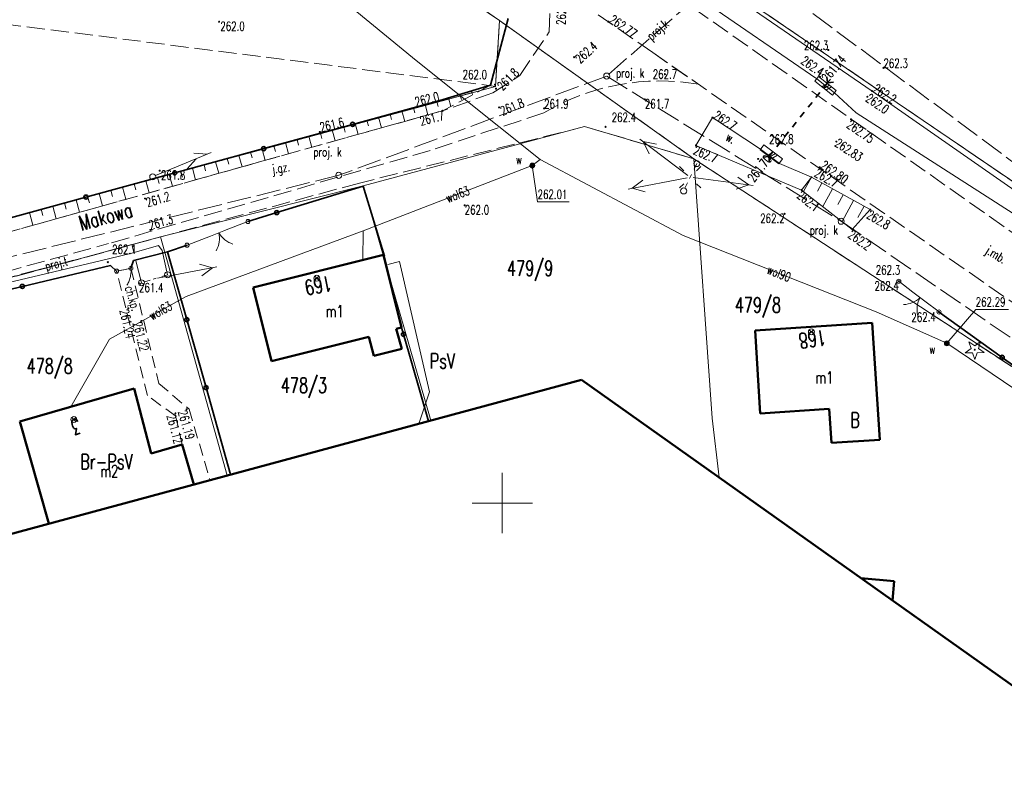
# Model space of a CAD drawing. Header units: metres. Extents: x 7457875 to 7459052, y 5635789 to 5636227.
# Tile 8 of 24: x 7458360 to 7458442, y 5636078 to 5636140. Entities that reach past the tile are written whole.
import ezdxf
from ezdxf.enums import TextEntityAlignment as Align

# ---------------------------------------------------------------- set-up
doc = ezdxf.new("R2010")
doc.units = ezdxf.units.M
doc.header["$MEASUREMENT"] = 0
for name, pattern in [('1', [0]), ('2', [1.5, 1, -0.5]), ('BUBZ02', [1.75, 1.25, -0.5]), ('BUBZ02G', [1.75, 1.25, -0.5]), ('BUBZ03_01', [1, 1]), ('BUBZ03_01G', [0.875, 0.875]), ('BUUD01_01', [0]), ('EGBB01', [0]), ('GDE', [0]), ('GUK', [2, 1.5, -0.5]), ('KTCR02', [1.5, 1, -0.5]), ('KTJZ01', [2, 1.5, -0.5]), ('PTRW02', [0]), ('SUPE_01', [0]), ('SUPK_01', [0]), ('SUPK_P_01', [2.5, 2, -0.5]), ('SUPT_01', [0]), ('SUPT_P_01', [2.5, 2, -0.5]), ('SUPW_01', [0]), ('SUSM03_02', [0])]:
    doc.linetypes.add(name, pattern=pattern)
doc.layers.get('0').update_dxf_attribs({"color": 250, "linetype": 'CONTINUOUS', "lineweight": 100})
for name, color, linetype, lineweight in [('BUBZ_L_1', 7, 'BUBZ02', 18), ('BUBZ_L_2', 7, 'BUBZ03_01', 18), ('BUIB_L_4', 7, 'CONTINUOUS', 35), ('BUUD_L_1', 7, 'CONTINUOUS', 18), ('DZIALKI_L_0', 90, '1', 18), ('DZIALKI_T_0', 90, 'CONTINUOUS', 25), ('EADTD_T_0', 214, 'CONTINUOUS', 25), ('EAPADR_T_0', 214, 'CONTINUOUS', 18), ('EGBB_E_T_0', 7, 'CONTINUOUS', 20), ('EGBB_L_0', 7, 'EGBB01', 50), ('KRZYZE_L_0', 7, '1', 18), ('KTCR_E_T_1', 7, 'CONTINUOUS', 15), ('KTCR_L_1', 7, 'KTCR02', 18), ('KTJZ_E_T_0', 7, 'CONTINUOUS', 15), ('KTJZ_L_0', 7, 'KTJZ01', 18), ('KTOK_L_1', 7, '1', 18), ('KTOK_L_3', 7, '1', 18), ('KTOK_L_4', 7, 'CONTINUOUS', 35), ('KTUL_E_T_0', 7, 'CONTINUOUS', 25), ('OBOP_T_0', 3, 'CONTINUOUS', 18), ('PTRW_E_T_0', 7, 'CONTINUOUS', 15), ('PTRW_L_1', 7, 'CONTINUOUS', 18), ('RTPW_T_0', 7, 'CONTINUOUS', 15), ('RTPW_T_1', 7, 'CONTINUOUS', 15), ('SUPE_L_3', 1, 'SUPE_01', 18), ('SUPK_L_1', 34, 'SUPK_01', 18), ('SUPP_E_T_4', 34, 'CONTINUOUS', 15), ('SUPP_E_T_6', 30, 'CONTINUOUS', 15), ('SUPP_L_4', 34, 'SUPK_P_01', 18), ('SUPP_L_6', 30, 'SUPT_P_01', 18), ('SUPS_E_T_4', 34, 'CONTINUOUS', 18), ('SUPS_T_4', 34, 'CONTINUOUS', 18), ('SUPT_L_0', 30, 'SUPT_01', 18), ('SUPW_E_T_0', 5, 'CONTINUOUS', 15), ('SUPW_L_0', 5, 'SUPW_01', 18), ('SUSM_L_4', 7, 'CONTINUOUS', 18), ('SUSM_T_0', 7, 'CONTINUOUS', 18), ('SUSM_T_3', 7, 'CONTINUOUS', 18), ('SUTW_T_0', 5, 'CONTINUOUS', 18), ('SUUW_E_T_5', 7, 'CONTINUOUS', 15), ('SUUW_T_7', 7, 'CONTINUOUS', 18), ('UZYTKI_L_0', 90, '2', 18), ('UZYTKI_T_0', 90, 'CONTINUOUS', 25), ('ZAKRES_L_0', 1, '1', 50)]:
    doc.layers.add(name, color=color, linetype=linetype, lineweight=lineweight)
doc.styles.get("Standard").update_dxf_attribs({"font": 'Simplex.SHX', "width": 0.75})

# ---------------------------------------------------------------- blocks, each defined once
blk = doc.blocks.new('OBOP01_01')
at = {"linetype": 'Continuous'}
for p, q in [((-0.78225, -0.26495), (-0.3012, 0.09375)), ((-0.3012, 0.09375), (-0.4937, 0.6621)), ((-0.4937, 0.6621), (-0.0039, 0.31545)), ((-0.0039, 0.31545), (0.4771, 0.67415)), ((0.4771, 0.67415), (0.2988, 0.1012)), ((0.2988, 0.1012), (0.7886, -0.24545)), ((-0.18225, -0.2575), (-0.78225, -0.26495)), ((0.01025, -0.82585), (-0.18225, -0.2575)), ((0.1886, -0.2529), (0.01025, -0.82585)), ((0.7886, -0.24545), (0.1886, -0.2529))]:
    blk.add_line(p, q, dxfattribs=at)
blk.add_circle((0, 0), 0.045, dxfattribs=at)
blk = doc.blocks.new('RTPW01')
at = {"linetype": 'Continuous'}
blk.add_circle((0, 0), 0.045, dxfattribs=at)
blk = doc.blocks.new('WSP')
at = {"linetype": 'Continuous'}
blk.add_circle((0, 0), 0.045, dxfattribs=at)
blk = doc.blocks.new('RTPW02')
at = {"linetype": 'Continuous'}
blk.add_circle((0, 0), 0.045, dxfattribs=at)
blk = doc.blocks.new('SLU')
at = {"linetype": 'Continuous'}
blk.add_circle((0, 0), 0.25, dxfattribs=at)
blk = doc.blocks.new('LAT')
at = {"linetype": 'Continuous'}
for p, q in [((-0.53035, 0.53035), (-0.8839, 0.8839)), ((0.53035, 0.53035), (0.8839, 0.8839)), ((-0.53035, -0.53035), (-0.8839, -0.8839)), ((0.53035, -0.53035), (0.8839, -0.8839))]:
    blk.add_line(p, q, dxfattribs=at)
blk = doc.blocks.new('SUSM04_01')
at = {"linetype": 'Continuous'}
blk.add_circle((0, 0), 0.25, dxfattribs=at)
blk = doc.blocks.new('SUPS01_08')
at = {"linetype": 'Continuous'}
blk.add_circle((0, 0), 0.0625, dxfattribs=at)
blk = doc.blocks.new('SUUS25')
at = {"linetype": 'Continuous'}
for radius in [0.2, 0.175, 0.15, 0.125, 0.1, 0.075, 0.05, 0.025, 0.00715]:
    blk.add_circle((0, 0), radius, dxfattribs=at)
blk = doc.blocks.new('PADR')
at = {"linetype": 'Continuous'}
for p, q in [((-0.17675, -0.17675), (0.17675, 0.17675)), ((0.17675, -0.17675), (-0.17675, 0.17675))]:
    blk.add_line(p, q, dxfattribs=at)
blk.add_circle((0, 0), 0.25, dxfattribs=at)

msp = doc.modelspace()

# ---------------------------------------------------------------- linework, layer by layer
at = {"layer": 'BUBZ_L_1', "linetype": 'BUBZ02G'}
for p, q in [((7458399.04, 5636134.67), (7458394.83, 5636133.39)), ((7458394.83, 5636133.39), (7458350.75, 5636121.36))]:
    msp.add_line(p, q, dxfattribs=at)
at = {"layer": 'BUBZ_L_1', "linetype": 'BUBZ02'}
for p, q in [((7458399.04, 5636134.67), (7458395.05, 5636132.54)), ((7458395.05, 5636132.54), (7458350.89, 5636120.19))]:
    msp.add_line(p, q, dxfattribs=at)
at = {"layer": 'BUBZ_L_1', "linetype": '1'}
for p, q in [((7458398.404, 5636134.477), (7458398.442, 5636134.351)), ((7458395.534, 5636133.604), (7458395.745, 5636132.911)), ((7458396.491, 5636133.895), (7458396.617, 5636133.478)), ((7458397.447, 5636134.186), (7458397.543, 5636133.871)), ((7458392.646, 5636132.794), (7458392.763, 5636132.364)), ((7458393.61, 5636133.057), (7458393.843, 5636132.203)), ((7458394.575, 5636133.32), (7458394.691, 5636132.896)), ((7458389.751, 5636132.004), (7458389.991, 5636131.125)), ((7458390.716, 5636132.267), (7458390.835, 5636131.831)), ((7458391.681, 5636132.531), (7458391.917, 5636131.664)), ((7458385.892, 5636130.951), (7458386.139, 5636130.048)), ((7458386.857, 5636131.214), (7458386.98, 5636130.766)), ((7458387.822, 5636131.477), (7458388.065, 5636130.587)), ((7458388.787, 5636131.741), (7458388.907, 5636131.298)), ((7458382.998, 5636130.161), (7458383.124, 5636129.7)), ((7458383.963, 5636130.424), (7458384.213, 5636129.509)), ((7458384.928, 5636130.688), (7458385.052, 5636130.233)), ((7458380.104, 5636129.371), (7458380.361, 5636128.432)), ((7458381.069, 5636129.634), (7458381.196, 5636129.168)), ((7458382.034, 5636129.898), (7458382.287, 5636128.971)), ((7458377.21, 5636128.581), (7458377.341, 5636128.103)), ((7458378.175, 5636128.845), (7458378.434, 5636127.893)), ((7458379.139, 5636129.108), (7458379.268, 5636128.635)), ((7458374.316, 5636127.791), (7458374.582, 5636126.816)), ((7458375.281, 5636128.055), (7458375.413, 5636127.57)), ((7458376.245, 5636128.318), (7458376.508, 5636127.355)), ((7458371.422, 5636127.002), (7458371.557, 5636126.505)), ((7458372.386, 5636127.265), (7458372.656, 5636126.277)), ((7458373.351, 5636127.528), (7458373.485, 5636127.037)), ((7458425.63, 5636127.03), (7458424.978, 5636125.847)), ((7458368.528, 5636126.212), (7458368.804, 5636125.2)), ((7458369.492, 5636126.475), (7458369.63, 5636125.972)), ((7458370.457, 5636126.738), (7458370.73, 5636125.739)), ((7458426.506, 5636126.547), (7458426.141, 5636125.886)), ((7458427.382, 5636126.065), (7458426.576, 5636124.603)), ((7458365.633, 5636125.422), (7458365.774, 5636124.907)), ((7458366.598, 5636125.685), (7458366.878, 5636124.661)), ((7458367.563, 5636125.948), (7458367.702, 5636125.439)), ((7458428.257, 5636125.582), (7458427.816, 5636124.781)), ((7458362.739, 5636124.632), (7458363.025, 5636123.584)), ((7458363.704, 5636124.895), (7458363.846, 5636124.374)), ((7458364.669, 5636125.159), (7458364.951, 5636124.122)), ((7458429.133, 5636125.099), (7458428.174, 5636123.359)), ((7458430.009, 5636124.616), (7458429.491, 5636123.677)), ((7458360.81, 5636124.105), (7458361.099, 5636123.045)), ((7458361.775, 5636124.369), (7458361.918, 5636123.842))]:
    msp.add_line(p, q, dxfattribs=at)
at = {"layer": 'BUBZ_L_2', "linetype": 'BUBZ03_01'}
for p, q in [((7458424.82, 5636125.97), (7458425.63, 5636127.03)), ((7458429.02, 5636122.7), (7458424.82, 5636125.97)), ((7458430.51, 5636124.34), (7458429.02, 5636122.7))]:
    msp.add_line(p, q, dxfattribs=at)
at = {"layer": 'BUBZ_L_2', "linetype": 'BUBZ03_01G'}
msp.add_line((7458430.51, 5636124.34), (7458425.63, 5636127.03), dxfattribs=at)
at = {"layer": 'BUIB_L_4'}
for p, q in [((7458426.97, 5636134.86), (7458426.914, 5636135.352)), ((7458426.659, 5636134.469), (7458426.97, 5636134.86)), ((7458426.97, 5636134.86), (7458427.462, 5636134.916)), ((7458426.007, 5636133.65), (7458426.333, 5636134.06)), ((7458425.356, 5636132.832), (7458425.682, 5636133.241)), ((7458424.705, 5636132.014), (7458425.031, 5636132.423)), ((7458424.054, 5636131.195), (7458424.379, 5636131.604)), ((7458423.402, 5636130.377), (7458423.728, 5636130.786)), ((7458422.751, 5636129.558), (7458423.077, 5636129.968)), ((7458421.608, 5636128.684), (7458422.1, 5636128.74)), ((7458422.1, 5636128.74), (7458422.426, 5636129.149)), ((7458422.156, 5636128.248), (7458422.1, 5636128.74))]:
    msp.add_line(p, q, dxfattribs=at)
at = {"layer": 'BUUD_L_1', "linetype": 'BUUD01_01'}
for p, q in [((7458426.225, 5636135.386), (7458425.915, 5636134.994)), ((7458426.225, 5636135.386), (7458427.695, 5636134.221)), ((7458425.915, 5636134.994), (7458427.385, 5636133.829)), ((7458426.503, 5636134.528), (7458426.96, 5636134.803)), ((7458426.67, 5636134.395), (7458427.128, 5636134.671)), ((7458426.838, 5636134.262), (7458427.295, 5636134.538)), ((7458427.695, 5636134.221), (7458427.385, 5636133.829)), ((7458421.695, 5636129.71), (7458421.395, 5636129.31)), ((7458421.395, 5636129.31), (7458422.935, 5636128.15)), ((7458421.695, 5636129.71), (7458423.235, 5636128.55)), ((7458422.011, 5636128.846), (7458422.465, 5636129.13)), ((7458422.186, 5636128.714), (7458422.641, 5636128.997)), ((7458422.362, 5636128.582), (7458422.817, 5636128.865)), ((7458423.235, 5636128.55), (7458422.935, 5636128.15))]:
    msp.add_line(p, q, dxfattribs=at)
at = {"layer": 'DZIALKI_L_0', "linetype": 'GDE'}
for p, q in [((7458399.78, 5636140.03), (7458337.89, 5636182.39)), ((7458419.67, 5636142.11), (7458450.1, 5636121.38)), ((7458399.78, 5636140.03), (7458399.44, 5636134.57)), ((7458399.78, 5636140.03), (7458415.88, 5636128.56)), ((7458297.32, 5636106.93), (7458399.44, 5636134.57)), ((7458388.47, 5636126.32), (7458406.83, 5636131.23)), ((7458415.88, 5636128.56), (7458406.83, 5636131.23)), ((7458445.55, 5636109.16), (7458415.88, 5636128.56)), ((7458415.88, 5636128.56), (7458417.4, 5636107.05)), ((7458388.47, 5636126.32), (7458371.67, 5636122.08)), ((7458394.073, 5636106.839), (7458388.47, 5636126.32)), ((7458371.67, 5636122.08), (7458352.46, 5636116.87)), ((7458371.67, 5636122.08), (7458377.19, 5636102.28)), ((7458417.4, 5636107.05), (7458417.977, 5636102.108))]:
    msp.add_line(p, q, dxfattribs=at)
at = {"layer": 'EGBB_L_0', "linetype": 'EGBB01'}
for p, q in [((7458379.343, 5636117.88), (7458390.16, 5636120.59)), ((7458390.16, 5636120.59), (7458391.66, 5636114.55)), ((7458380.88, 5636111.77), (7458379.343, 5636117.88)), ((7458430.66, 5636114.94), (7458420.96, 5636114.3)), ((7458431.3, 5636105.25), (7458430.66, 5636114.94)), ((7458388.95, 5636113.801), (7458380.88, 5636111.77)), ((7458389.35, 5636112.2), (7458388.95, 5636113.801)), ((7458391.66, 5636114.55), (7458391.22, 5636114.44)), ((7458391.22, 5636114.44), (7458391.67, 5636112.78)), ((7458420.96, 5636114.3), (7458421.39, 5636107.43)), ((7458391.67, 5636112.78), (7458389.35, 5636112.2)), ((7458360.01, 5636106.76), (7458369.48, 5636109.51)), ((7458369.48, 5636109.51), (7458370.9, 5636104.12)), ((7458421.39, 5636107.43), (7458427.09, 5636107.81)), ((7458427.09, 5636107.81), (7458427.29, 5636104.98)), ((7458362.408, 5636098.289), (7458360.01, 5636106.76)), ((7458370.9, 5636104.12), (7458373.48, 5636104.86)), ((7458373.48, 5636104.86), (7458374.428, 5636101.535)), ((7458427.29, 5636104.98), (7458431.3, 5636105.25)), ((7458432.49, 5636093.529), (7458429.73, 5636093.767)), ((7458432.35, 5636091.908), (7458432.49, 5636093.529))]:
    msp.add_line(p, q, dxfattribs=at)
at = {"layer": 'KRZYZE_L_0', "linetype": '1'}
for p, q in [((7458400, 5636097.5), (7458400, 5636102.5)), ((7458397.5, 5636100), (7458402.5, 5636100))]:
    msp.add_line(p, q, dxfattribs=at)
at = {"layer": 'KTCR_L_1', "linetype": 'KTCR02'}
for p, q in [((7458368.03, 5636119.24), (7458369.22, 5636119.48)), ((7458370.597, 5636108.91), (7458368.03, 5636119.24)), ((7458369.22, 5636119.48), (7458371.541, 5636109.92)), ((7458371.541, 5636109.92), (7458374.041, 5636107.778)), ((7458372.918, 5636107.221), (7458370.597, 5636108.91)), ((7458374.041, 5636107.778), (7458375.782, 5636101.9)), ((7458373.48, 5636104.86), (7458372.918, 5636107.221)), ((7458374.418, 5636101.57), (7458373.48, 5636104.86)), ((7458375.782, 5636101.9), (7458374.418, 5636101.57))]:
    msp.add_line(p, q, dxfattribs=at)
at = {"layer": 'KTJZ_L_0', "linetype": 'KTJZ01'}
for p, q in [((7458403.903, 5636139.107), (7458403.99, 5636143.25)), ((7458412.48, 5636137.37), (7458403.99, 5636143.25)), ((7458415.85, 5636141.07), (7458449.73, 5636117.2)), ((7458401.464, 5636135.46), (7458403.903, 5636139.107)), ((7458412.48, 5636137.37), (7458416.264, 5636134.739)), ((7458448.14, 5636112.58), (7458412.48, 5636137.37)), ((7458399.233, 5636134.023), (7458401.464, 5636135.46)), ((7458399.233, 5636134.023), (7458395.05, 5636132.54)), ((7458350.89, 5636120.19), (7458395.05, 5636132.54)), ((7458403.456, 5636132.374), (7458394.034, 5636129.256)), ((7458394.034, 5636129.256), (7458367.369, 5636121.521)), ((7458347.1, 5636115.969), (7458367.369, 5636121.521))]:
    msp.add_line(p, q, dxfattribs=at)
msp.add_arc((7458413.052, 5636116.272), 18.745, 80.13391, 120.79113, dxfattribs=at)
at = {"layer": 'KTOK_L_1'}
for p, q in [((7458378.92, 5636123.36), (7458376.977, 5636122.602)), ((7458375.813, 5636122.148), (7458373.87, 5636121.39)), ((7458377.21, 5636122.693), (7458375.813, 5636122.148)), ((7458434.049, 5636117.505), (7458432.88, 5636118.4)), ((7458435.24, 5636116.593), (7458434.049, 5636117.505)), ((7458436.21, 5636115.85), (7458435.041, 5636116.745))]:
    msp.add_line(p, q, dxfattribs=at)
for centre in [(7458378.92, 5636123.36), (7458373.87, 5636121.39), (7458432.88, 5636118.4), (7458436.21, 5636115.85)]:
    msp.add_circle(centre, 0.17, dxfattribs=at)
for centre, start, end in [((7458374.566, 5636121.958), 329.29188, 13.36625), ((7458378.256, 5636123.398), 209.25516, 253.32953), ((7458433.24, 5636118.473), 270.53752, 314.61189), ((7458436.385, 5636116.064), 150.5008, 194.57517)]:
    msp.add_arc(centre, 2, start, end, dxfattribs=at)
at = {"layer": 'KTOK_L_3'}
for p, q in [((7458368.625, 5636119.36), (7458368.03, 5636119.24)), ((7458369.22, 5636119.48), (7458368.625, 5636119.36)), ((7458369.162, 5636118.703), (7458369.13, 5636118.615)), ((7458369.176, 5636118.798), (7458369.162, 5636118.703)), ((7458369.198, 5636118.894), (7458369.176, 5636118.798)), ((7458369.212, 5636118.989), (7458369.198, 5636118.894)), ((7458369.218, 5636119.082), (7458369.212, 5636118.989)), ((7458369.23, 5636119.186), (7458369.218, 5636119.082)), ((7458369.22, 5636119.48), (7458369.224, 5636119.379)), ((7458369.224, 5636119.379), (7458369.228, 5636119.278)), ((7458369.228, 5636119.278), (7458369.23, 5636119.186)), ((7458368.902, 5636118.11), (7458368.882, 5636118.086)), ((7458368.951, 5636118.191), (7458368.902, 5636118.11)), ((7458368.993, 5636118.271), (7458368.951, 5636118.191)), ((7458369.035, 5636118.351), (7458368.993, 5636118.271)), ((7458369.067, 5636118.439), (7458369.035, 5636118.351)), ((7458369.1, 5636118.517), (7458369.067, 5636118.439)), ((7458369.13, 5636118.615), (7458369.1, 5636118.517))]:
    msp.add_line(p, q, dxfattribs=at)
for centre in [(7458369.22, 5636119.48), (7458368.03, 5636119.24)]:
    msp.add_circle(centre, 0.17, dxfattribs=at)
at = {"layer": 'KTOK_L_4'}
for p, q in [((7458400.48, 5636140.2), (7458399.04, 5636134.67)), ((7458399.04, 5636134.67), (7458394.83, 5636133.39)), ((7458394.83, 5636133.39), (7458387.595, 5636131.415)), ((7458387.595, 5636131.415), (7458380.226, 5636129.404)), ((7458380.226, 5636129.404), (7458372.857, 5636127.393)), ((7458372.857, 5636127.393), (7458365.488, 5636125.382)), ((7458388.48, 5636126.3), (7458381.311, 5636124.095)), ((7458390.24, 5636120.48), (7458388.48, 5636126.3)), ((7458365.488, 5636125.382), (7458358.119, 5636123.371)), ((7458381.311, 5636124.095), (7458378.92, 5636123.36)), ((7458373.87, 5636121.39), (7458372.26, 5636120.85)), ((7458372.26, 5636120.85), (7458369.43, 5636120.13)), ((7458373.854, 5636115.214), (7458372.26, 5636120.85)), ((7458367.52, 5636119.7), (7458360.221, 5636117.973)), ((7458368.03, 5636119.24), (7458367.52, 5636119.7)), ((7458369.43, 5636120.13), (7458369.22, 5636119.48)), ((7458360.221, 5636117.973), (7458358.94, 5636117.67)), ((7458441.445, 5636112.085), (7458436.15, 5636115.9)), ((7458375.447, 5636109.578), (7458373.854, 5636115.214)), ((7458391.82, 5636113.998), (7458391.66, 5636114.55)), ((7458393.901, 5636106.792), (7458391.82, 5636113.998)), ((7458447.53, 5636107.7), (7458441.445, 5636112.085)), ((7458377.488, 5636102.361), (7458375.447, 5636109.578))]:
    msp.add_line(p, q, dxfattribs=at)
for centre in [(7458387.595, 5636131.415), (7458380.226, 5636129.404), (7458372.857, 5636127.393), (7458365.488, 5636125.382), (7458381.311, 5636124.095), (7458360.221, 5636117.973), (7458373.854, 5636115.214), (7458391.82, 5636113.998), (7458441.445, 5636112.085), (7458375.447, 5636109.578)]:
    msp.add_circle(centre, 0.17, dxfattribs=at)
at = {"layer": 'PTRW_L_1', "linetype": 'PTRW02'}
for p, q in [((7458430.66, 5636134.18), (7458403.83, 5636152.61)), ((7458426.07, 5636135.19), (7458402.79, 5636151.24)), ((7458427.54, 5636134.025), (7458426.07, 5636135.19)), ((7458429.34, 5636132.38), (7458427.54, 5636134.025)), ((7458430.66, 5636134.18), (7458456.137, 5636116.356)), ((7458416.06, 5636129.66), (7458417.43, 5636131.98)), ((7458417.43, 5636131.98), (7458421.42, 5636129.36)), ((7458429.34, 5636132.38), (7458455.573, 5636115.512)), ((7458424.82, 5636125.97), (7458416.06, 5636129.66)), ((7458421.42, 5636129.36), (7458422.99, 5636128.18)), ((7458422.99, 5636128.18), (7458425.63, 5636127.03)), ((7458424.82, 5636125.97), (7458425.63, 5636127.03))]:
    msp.add_line(p, q, dxfattribs=at)
at = {"layer": 'SUPE_L_3', "linetype": 'SUPE_01'}
for p, q in [((7458415.386, 5636127.177), (7458411.399, 5636130.194)), ((7458412.174, 5636128.98), (7458411.678, 5636129.982)), ((7458412.777, 5636129.778), (7458411.678, 5636129.982)), ((7458410.428, 5636126.048), (7458415.34, 5636126.98)), ((7458415.834, 5636126.994), (7458420.793, 5636126.354)), ((7458419.518, 5636127.023), (7458420.445, 5636126.399)), ((7458410.772, 5636126.113), (7458411.661, 5636126.791)), ((7458410.772, 5636126.113), (7458411.847, 5636125.808)), ((7458419.39, 5636126.031), (7458420.445, 5636126.399)), ((7458371.5, 5636121.36), (7458369.3, 5636120.73)), ((7458371.82, 5636120.96), (7458371.5, 5636121.36)), ((7458369.3, 5636120.73), (7458367.37, 5636120.26)), ((7458372.263, 5636118.936), (7458371.82, 5636120.96)), ((7458367.37, 5636120.26), (7458358.89, 5636118.25)), ((7458371.425, 5636118.651), (7458376.337, 5636119.583)), ((7458374.917, 5636119.823), (7458375.993, 5636119.518)), ((7458375.104, 5636118.84), (7458375.993, 5636119.518))]:
    msp.add_line(p, q, dxfattribs=at)
at = {"layer": 'SUPK_L_1', "linetype": 'SUPK_01'}
for p, q in [((7458390.526, 5636119.79), (7458391.493, 5636120.046)), ((7458391.493, 5636120.046), (7458393.982, 5636109.229)), ((7458393.089, 5636106.573), (7458393.982, 5636109.229))]:
    msp.add_line(p, q, dxfattribs=at)
at = {"layer": 'SUPP_L_4', "linetype": 'SUPK_P_01'}
for p, q in [((7458419.718, 5636145.102), (7458408.66, 5636135.421)), ((7458419.718, 5636145.102), (7458449.457, 5636122.984)), ((7458408.66, 5636135.421), (7458386.452, 5636127.188)), ((7458408.66, 5636135.421), (7458428.093, 5636123.377)), ((7458386.452, 5636127.188), (7458348.322, 5636117.704)), ((7458428.093, 5636123.377), (7458450.507, 5636107.969))]:
    msp.add_line(p, q, dxfattribs=at)
at = {"layer": 'SUPP_L_6', "linetype": 'SUPT_P_01'}
for p, q in [((7458369.302, 5636121.438), (7458358.51, 5636118.545)), ((7458370.094, 5636118.273), (7458369.302, 5636121.438))]:
    msp.add_line(p, q, dxfattribs=at)
at = {"layer": 'SUPT_L_0', "linetype": 'SUPT_01'}
for p, q in [((7458371.255, 5636127.162), (7458375.869, 5636129.089)), ((7458373.893, 5636127.722), (7458374.624, 5636128.569)), ((7458374.431, 5636129.03), (7458375.546, 5636128.954))]:
    msp.add_line(p, q, dxfattribs=at)
at = {"layer": 'SUPW_L_0', "linetype": 'SUPW_01'}
for p, q in [((7458392.873, 5636136.711), (7458378.572, 5636148.457)), ((7458403.151, 5636128.492), (7458392.873, 5636136.711)), ((7458403.151, 5636128.492), (7458402.491, 5636128.001)), ((7458403.151, 5636128.492), (7458415.006, 5636122.195)), ((7458402.491, 5636128.001), (7458388.478, 5636122.595)), ((7458388.478, 5636122.595), (7458373.795, 5636117.137)), ((7458388.478, 5636122.595), (7458388.439, 5636120.159)), ((7458415.006, 5636122.195), (7458431.002, 5636115.863)), ((7458373.795, 5636117.137), (7458367.44, 5636113.6)), ((7458431.002, 5636115.863), (7458436.855, 5636113.249)), ((7458367.44, 5636113.6), (7458364.239, 5636107.988)), ((7458436.855, 5636113.249), (7458459.785, 5636097.713))]:
    msp.add_line(p, q, dxfattribs=at)
at = {"layer": 'SUSM_L_4', "linetype": 'SUSM03_02'}
for p, q in [((7458415.913, 5636127.706), (7458416.13, 5636128.157)), ((7458415.532, 5636126.914), (7458415.696, 5636127.256)), ((7458415.15, 5636126.121), (7458415.367, 5636126.571)), ((7458371.785, 5636118.79), (7458372.263, 5636118.936)), ((7458370.333, 5636118.346), (7458370.812, 5636118.492)), ((7458371.059, 5636118.568), (7458371.307, 5636118.644))]:
    msp.add_line(p, q, dxfattribs=at)
for centre in [(7458416.13, 5636128.157), (7458415.042, 5636125.895), (7458372.263, 5636118.936), (7458370.094, 5636118.273)]:
    msp.add_circle(centre, 0.25, dxfattribs=at)
at = {"layer": 'SUTW_T_0', "linetype": 'Continuous'}
for p, q in [((7458402.491, 5636128.001), (7458402.931, 5636124.982)), ((7458402.931, 5636124.982), (7458405.536, 5636124.982)), ((7458436.855, 5636113.249), (7458439.247, 5636116.053)), ((7458439.247, 5636116.053), (7458441.962, 5636116.053))]:
    msp.add_line(p, q, dxfattribs=at)
at = {"layer": 'UZYTKI_L_0', "linetype": 'GUK'}
for p, q in [((7458350.66, 5636173.65), (7458399.78, 5636140.03)), ((7458420.43, 5636141.59), (7458450.1, 5636121.38)), ((7458348.7, 5636141.021), (7458399.44, 5636134.57)), ((7458399.78, 5636140.03), (7458399.44, 5636134.57)), ((7458415.88, 5636128.56), (7458399.78, 5636140.03)), ((7458399.44, 5636134.57), (7458331.7, 5636116.24)), ((7458406.83, 5636131.23), (7458388.18, 5636126.55)), ((7458415.88, 5636128.56), (7458406.83, 5636131.23)), ((7458445.55, 5636109.16), (7458415.88, 5636128.56)), ((7458388.18, 5636126.55), (7458338.47, 5636113.07))]:
    msp.add_line(p, q, dxfattribs=at)
at = {"layer": 'ZAKRES_L_0', "linetype": '1'}
for p, q in [((7458001.48, 5636000.84), (7458406.56, 5636110.21)), ((7458406.56, 5636110.21), (7458486.64, 5636053.38))]:
    msp.add_line(p, q, dxfattribs=at)

# ---------------------------------------------------------------- block references
at = {"layer": 'EAPADR_T_0'}
for p in [(7458384.632, 5636118.654), (7458425.627, 5636114.201), (7458364.49, 5636106.932)]:
    msp.add_blockref('PADR', p, dxfattribs=at)
at = {"layer": 'OBOP_T_0'}
msp.add_blockref('OBOP01_01', (7458439.169, 5636112.723), dxfattribs=at)
at = {"layer": 'RTPW_T_0'}
for p, rotation in [((7458376.531, 5636139.934), 0.063182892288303), ((7458399.404, 5636134.708), 0.0651773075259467), ((7458411.824, 5636133.493), 0.0659696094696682), ((7458403.476, 5636132.743), 0.0655324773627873), ((7458384.88, 5636130.792), 0.0642484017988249), ((7458371.604, 5636127.576), 0.0633741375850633), ((7458431.978, 5636118.964), 0.066406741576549)]:
    msp.add_blockref('RTPW01', p, dxfattribs=dict(at, rotation=rotation))
for name, p in [('RTPW01', (7458427.029, 5636137.587)), ('RTPW01', (7458405.96, 5636136.99)), ('RTPW01', (7458431.6, 5636136.11)), ('WSP', (7458413.49, 5636135.58)), ('RTPW01', (7458426.341, 5636135.362)), ('RTPW01', (7458399.48, 5636134.38)), ('RTPW01', (7458430.66, 5636134.18)), ('RTPW01', (7458394.83, 5636133.39)), ('RTPW01', (7458430.27, 5636133.71)), ('RTPW01', (7458395.05, 5636132.54)), ('RTPW01', (7458399.74, 5636132.82)), ('RTPW01', (7458417.43, 5636131.98)), ('RTPW01', (7458408.566, 5636131.214)), ('RTPW01', (7458416.06, 5636129.66)), ('RTPW01', (7458421.217, 5636128.548)), ('RTPW01', (7458425.63, 5636127.03)), ('WSP', (7458370.39, 5636125.26)), ('RTPW01', (7458424.82, 5636125.97)), ('WSP', (7458396.89, 5636124.7)), ('RTPW01', (7458423.41, 5636123.99)), ('RTPW01', (7458430.51, 5636124.34)), ('WSP', (7458370.83, 5636122.66)), ('RTPW01', (7458429.02, 5636122.7)), ('RTPW01', (7458367.307, 5636119.98)), ('RTPW01', (7458369.89, 5636118.25)), ('RTPW01', (7458432.88, 5636118.4)), ('RTPW01', (7458436.21, 5636115.85))]:
    msp.add_blockref(name, p, dxfattribs=at)
at = {"layer": 'RTPW_T_1'}
for name, p in [('RTPW02', (7458408.8, 5636139.94)), ('RTPW02', (7458426.97, 5636134.86)), ('RTPW02', (7458428.91, 5636131.83)), ('RTPW02', (7458427.7, 5636129.99)), ('RTPW02', (7458422.1, 5636128.74)), ('RTPW02', (7458426.31, 5636127.86)), ('WSP', (7458369.01, 5636116.15)), ('WSP', (7458370.1, 5636115.11)), ('WSP', (7458372.91, 5636107.44)), ('WSP', (7458373.84, 5636107.78))]:
    msp.add_blockref(name, p, dxfattribs=at)
at = {"layer": 'SUPS_T_4'}
for p in [(7458408.66, 5636135.421), (7458386.452, 5636127.188), (7458428.093, 5636123.377)]:
    msp.add_blockref('SLU', p, dxfattribs=at)
at = {"layer": 'SUSM_T_0'}
msp.add_blockref('LAT', (7458415.586, 5636127.026), dxfattribs=at)
at = {"layer": 'SUSM_T_3'}
msp.add_blockref('SUSM04_01', (7458371.025, 5636127.066), dxfattribs=at)
at = {"layer": 'SUTW_T_0'}
for p in [(7458402.491, 5636128.001), (7458436.855, 5636113.249)]:
    msp.add_blockref('SUPS01_08', p, dxfattribs=at)
at = {"layer": 'SUUW_T_7'}
for p in [(7458402.491, 5636128.001), (7458436.855, 5636113.249)]:
    msp.add_blockref('SUUS25', p, dxfattribs=at)

# ---------------------------------------------------------------- texts
at = {"layer": 'DZIALKI_T_0', "width": 0.7}
for s, p in [('479/9', (7458400.405, 5636120.101)), ('479/8', (7458419.286, 5636117.062)), ('478/8', (7458360.578, 5636111.986)), ('478/3', (7458381.655, 5636110.395))]:
    msp.add_text(s, height=1.25, dxfattribs=at).set_placement(p, align=Align.TOP_LEFT)
at = {"layer": 'EADTD_T_0', "width": 0.7}
for s, rotation, p in [('169', 190.95233, (7458384.632, 5636118.654)), ('168', 188.10572, (7458425.627, 5636114.201)), ('3', 196.16, (7458364.49, 5636106.932))]:
    msp.add_text(s, height=1.25, rotation=rotation, dxfattribs=at).set_placement(p, align=Align.CENTER)
at = {"layer": 'EGBB_E_T_0', "width": 0.7}
for s, p in [('m1', (7458386.11, 5636115.91)), ('m1', (7458426.7, 5636110.42)), ('m2', (7458367.43, 5636102.64))]:
    msp.add_text(s, height=1, dxfattribs=at).set_placement(p, align=Align.MIDDLE)
at = {"layer": 'KTCR_E_T_1', "width": 0.7}
msp.add_text('ch.kp.', height=0.75, rotation=286.75026, dxfattribs=at).set_placement((7458369.251, 5636116.948), align=Align.MIDDLE)
at = {"layer": 'KTJZ_E_T_0', "width": 0.7}
for s, rotation, p in [('j.gz.', 8.15616, (7458381.665, 5636127.698)), ('j.mb.', 328.52, (7458440.886, 5636120.527))]:
    msp.add_text(s, height=0.75, rotation=rotation, dxfattribs=at).set_placement(p, align=Align.MIDDLE)
at = {"layer": 'KTUL_E_T_0', "width": 0.7}
msp.add_text('Makowa', height=1.25, rotation=15.34767, dxfattribs=at).set_placement((7458367.132, 5636123.775), align=Align.MIDDLE)
at = {"layer": 'PTRW_E_T_0', "width": 0.7}
msp.add_text('w.', height=0.75, rotation=331.50436, dxfattribs=at).set_placement((7458418.943, 5636130.285), align=Align.MIDDLE)
at = {"layer": 'RTPW_T_0', "width": 0.7}
for s, rotation, p in [('262.5', 88.01646, (7458404.56, 5636141.7)), ('261.7', 14.61099, (7458395.05, 5636132.54)), ('262.4', 0.68249, (7458432.88, 5636118.4))]:
    msp.add_text(s, height=0.75, rotation=rotation, dxfattribs=at).set_placement(p, align=Align.TOP_RIGHT)
for s, rotation, p in [('262.0', 0.06318, (7458376.631, 5636139.934)), ('262.4', 41.78561, (7458405.96, 5636136.99)), ('261.8', 45.11161, (7458399.504, 5636134.709)), ('261.8', 23.14922, (7458399.74, 5636132.82)), ('261.7', 0.07001, (7458411.824, 5636133.493)), ('262.7', 337.57336, (7458416.06, 5636129.66)), ('262.7', 330.39137, (7458426.183, 5636127.801)), ('261.8', 0.06337, (7458371.704, 5636127.577)), ('261.2', 16.78611, (7458370.39, 5636125.26)), ('262.1', 321.81654, (7458424.82, 5636125.97)), ('262.8', 329.60503, (7458430.51, 5636124.34)), ('262.2', 325.07062, (7458429.02, 5636122.7))]:
    msp.add_text(s, height=0.75, rotation=rotation, dxfattribs=at).set_placement(p, align=Align.TOP_LEFT)
for s, p in [('262.3', (7458427.029, 5636137.587)), ('262.0', (7458398.743, 5636135.174))]:
    msp.add_text(s, height=0.75, dxfattribs=at).set_placement(p, align=Align.RIGHT)
for s, rotation, p in [('262.4', 324.88413, (7458426.341, 5636135.362)), ('262.0', 14.03103, (7458394.83, 5636133.39))]:
    msp.add_text(s, height=0.75, rotation=rotation, dxfattribs=at).set_placement(p, align=Align.RIGHT)
for s, p in [('262.3', (7458431.6, 5636136.11)), ('262.4', (7458409.072, 5636131.618)), ('262.8', (7458422.128, 5636129.813)), ('262.1', (7458367.661, 5636120.663))]:
    msp.add_text(s, height=0.75, dxfattribs=at).set_placement(p)
msp.add_text('262.7', height=0.75, dxfattribs=at).set_placement((7458413.49, 5636135.58), align=Align.MIDDLE)
for s, rotation, p in [('262.2', 327.39, (7458430.66, 5636134.18)), ('261.9', 0.06561, (7458403.476, 5636132.743)), ('261.6', 13.56417, (7458384.98, 5636130.792)), ('262.7', 326.87386, (7458417.43, 5636131.98)), ('261.3', 16.47457, (7458370.83, 5636122.66))]:
    msp.add_text(s, height=0.75, rotation=rotation, dxfattribs=at).set_placement(p)
msp.add_text('262.0', height=0.75, rotation=325.2074, dxfattribs=at).set_placement((7458430.27, 5636133.71), align=Align.MIDDLE_LEFT)
for s, p in [('262.0', (7458396.89, 5636124.7)), ('261.4', (7458369.89, 5636118.25))]:
    msp.add_text(s, height=0.75, dxfattribs=at).set_placement(p, align=Align.TOP_LEFT)
msp.add_text('262.2', height=0.75, dxfattribs=at).set_placement((7458423.41, 5636123.99), align=Align.TOP_RIGHT)
msp.add_text('262.3', height=0.75, rotation=0.06638, dxfattribs=at).set_placement((7458431.978, 5636118.964), align=Align.CENTER)
msp.add_text('262.4', height=0.75, rotation=1.61809, dxfattribs=at).set_placement((7458435.938, 5636115.458), align=Align.MIDDLE_RIGHT)
at = {"layer": 'RTPW_T_1', "width": 0.7}
for s, rotation, p in [('262.77', 325.24985, (7458408.8, 5636139.94)), ('261.74', 50.05331, (7458426.97, 5636134.86)), ('262.80', 325.1, (7458426.31, 5636127.86))]:
    msp.add_text(s, height=0.75, rotation=rotation, dxfattribs=at).set_placement(p)
for s, rotation, p in [('262.75', 325.27822, (7458428.91, 5636131.83)), ('261.24', 283.09204, (7458369.01, 5636116.15)), ('261.22', 284.46081, (7458370.1, 5636115.11)), ('261.12', 284.86183, (7458372.91, 5636107.44)), ('261.19', 285.89062, (7458373.84, 5636107.78))]:
    msp.add_text(s, height=0.75, rotation=rotation, dxfattribs=at).set_placement(p, align=Align.TOP_LEFT)
msp.add_text('262.83', height=0.75, rotation=326.27, dxfattribs=at).set_placement((7458427.7, 5636129.99), align=Align.MIDDLE_LEFT)
msp.add_text('261.70', height=0.75, rotation=51.71449, dxfattribs=at).set_placement((7458422.1, 5636128.74), align=Align.MIDDLE_RIGHT)
at = {"layer": 'SUPP_E_T_4', "width": 0.7}
msp.add_text('proj.k', height=0.75, rotation=41.2022, dxfattribs=at).set_placement((7458412.953, 5636139.179), align=Align.MIDDLE)
at = {"layer": 'SUPP_E_T_6', "width": 0.7}
msp.add_text('proj.t', height=0.75, rotation=15.00755, dxfattribs=at).set_placement((7458363.056, 5636119.763), align=Align.MIDDLE)
at = {"layer": 'SUPS_E_T_4', "width": 0.7}
for p in [(7458409.434, 5636135.305), (7458384.346, 5636128.761), (7458425.493, 5636122.267)]:
    msp.add_text('proj. k', height=0.75, dxfattribs=at).set_placement(p)
at = {"layer": 'SUPW_E_T_0', "width": 0.7}
for s, rotation, p in [('woI63', 21.09834, (7458396.307, 5636125.615)), ('woI90', 338.4031, (7458422.943, 5636119.053)), ('woI63', 29.09996, (7458371.667, 5636115.953))]:
    msp.add_text(s, height=0.75, rotation=rotation, dxfattribs=at).set_placement(p, align=Align.MIDDLE)
at = {"layer": 'SUTW_T_0', "width": 0.7}
for s, p in [('262.01', (7458402.931, 5636125.232)), ('262.29', (7458439.247, 5636116.303))]:
    msp.add_text(s, height=0.75, dxfattribs=at).set_placement(p)
at = {"layer": 'SUUW_E_T_5', "width": 0.7}
for p in [(7458401.143, 5636128.106), (7458435.405, 5636112.37)]:
    msp.add_text('w', height=0.75, dxfattribs=at).set_placement(p)
at = {"layer": 'UZYTKI_T_0', "width": 0.7}
for s, p in [('PsV', (7458393.995, 5636111.169)), ('B', (7458428.857, 5636106.271)), ('Br-PsV', (7458365.023, 5636102.81))]:
    msp.add_text(s, height=1.25, dxfattribs=at).set_placement(p)

doc.saveas('drawing.dxf')
